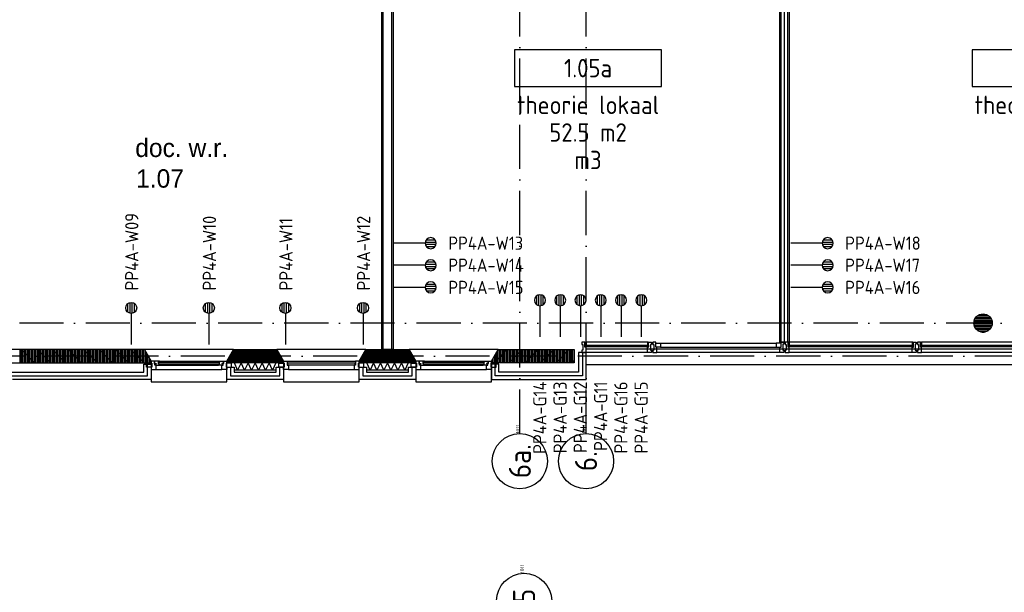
# Model space of a CAD drawing. Header units: millimetres. Extents: x 84333 to 240712, y -2244 to 84291.
# Tile 61 of 74: x 190715 to 204107, y 38363 to 46152. Entities that reach past the tile are written whole.
import ezdxf
from ezdxf.enums import TextEntityAlignment as Align

# ---------------------------------------------------------------- set-up
doc = ezdxf.new("R2010")
doc.units = ezdxf.units.MM
doc.header["$LTSCALE"] = 100
doc.linetypes.add('DASHDOT', pattern=[9, 6, -1.5, 0, -1.5])
doc.layers.get('0').update_dxf_attribs({"linetype": 'CONTINUOUS'})
for name, color, linetype in [('AFDELING', 4, 'CONTINUOUS'), ('AL$7----_STRAMIEN', 1, 'DASHDOT'), ('AL21----_BUITENWAND', 4, 'CONTINUOUS'), ('AL21K---_ISOLATIE', 1, 'CONTINUOUS'), ('AL22----_BINNENWAND', 7, 'CONTINUOUS'), ('AL28----_KONSTRUKTIE', 3, 'CONTINUOUS'), ('AL31----_BUITENKOZ', 7, 'CONTINUOUS'), ('ALN-----_BLOCKNAAM', 2, 'CONTINUOUS'), ('ALXA1---_RASTER50', 12, 'CONTINUOUS'), ('ALXA3---_VOLZWART', 14, 'CONTINUOUS'), ('ALXAA---_GEWBETON', 12, 'CONTINUOUS'), ('ALXAB---_PREFABBETON', 1, 'CONTINUOUS'), ('ALXOU---_GLAS', 7, 'CONTINUOUS'), ('BOUW', 8, 'CONTINUOUS'), ('EB6441--_ATTRIB', 2, 'CONTINUOUS'), ('EL6441--_DATACOM', 3, 'CONTINUOUS'), ('GEBOUWLABEL', 4, 'CONTINUOUS'), ('INHOUD', 7, 'CONTINUOUS'), ('OMSCHRIJVING', 7, 'CONTINUOUS'), ('OPPERVLAK', 7, 'CONTINUOUS'), ('VOLGNUMMER', 7, 'CONTINUOUS')]:
    doc.layers.add(name, color=color, linetype=linetype)
doc.styles.add('1_8', font='ISO', dxfattribs={"height": 1.8})
doc.styles.add('BURO-025', font='BUROFONT.shx', dxfattribs={"height": 250})
doc.styles.add('NORATT', font='iso.shx')
doc.styles.get("Standard").update_dxf_attribs({"font": 'iso.shx'})
doc.styles.add('TECHNIC', font='technic_.ttf')

# ---------------------------------------------------------------- blocks, each defined once
blk = doc.blocks.new('ES4X2')
for p, q in [((-0.15, 1.27), (-0.15, 2.73)), ((0.15, 1.27), (0.15, 2.73)), ((-0.45, 1.4), (-0.45, 2.6)), ((0.45, 1.4), (0.45, 2.6)), ((0, 1.25), (0, -3))]:
    blk.add_line(p, q)
blk.add_circle((0, 2), 0.75)
at = {"style": '1_8', "flags": 8}
for tag, p in [('NUMMER', (1.25, 3.5)), ('CODE', (-1.25, 3.5))]:
    blk.add_attdef(tag, text='', height=1.8, rotation=90, dxfattribs=at).set_placement(p, align=Align.MIDDLE_LEFT)
blk.add_attdef('M_CODE', text='', height=1.8, dxfattribs=at).set_placement((0, 0), align=Align.MIDDLE_CENTER)
blk = doc.blocks.new('1011')
at = {"layer": 'AL$7----_STRAMIEN', "color": 7, "linetype": 'Continuous'}
blk.add_circle((-750, 0), 750, dxfattribs=at)
at = {"layer": 'AL$7----_STRAMIEN', "color": 3, "linetype": 'Continuous'}
blk.add_attdef('STR-NAAM', text='', height=600, rotation=360, dxfattribs=at).set_placement((-750, 0), align=Align.MIDDLE)
at = {"layer": 'ALN-----_BLOCKNAAM', "linetype": 'Continuous'}
blk.add_text('1011', height=100, dxfattribs=at).set_placement((0, 0))
blk = doc.blocks.new('GEBOUWLABEL')
at = {"layer": 'VOLGNUMMER'}
blk.add_lwpolyline([(-4, -1), (4, -1), (4, 1), (-4, 1)], close=True, dxfattribs=at)
at = {"color": 0, "linetype": 'ByBlock', "flags": 1}
for tag, p in [('OPPERVLAKTESOORT', (0.5, 8)), ('TERREIN', (0.5, 6.5)), ('GEBOUW', (0.5, 5)), ('GEBRUIKSFUNCTIE', (0.5, 3.5)), ('BOUWLAAG', (0.5, 2)), ('HOOGTE', (0, -6.5)), ('RUIMTEFUNCTIE', (0, -8))]:
    blk.add_attdef(tag, text='', height=1, dxfattribs=at).set_placement(p, align=Align.MIDDLE_CENTER)
at = {"layer": 'INHOUD', "color": 0, "linetype": 'ByBlock'}
blk.add_attdef('INHOUD', text='', height=1, dxfattribs=at).set_placement((0, -5), align=Align.MIDDLE_CENTER)
at = {"layer": 'OMSCHRIJVING', "color": 0, "linetype": 'ByBlock'}
blk.add_attdef('OMSCHRIJVING', text='', height=1, dxfattribs=at).set_placement((0, -2), align=Align.MIDDLE_CENTER)
at = {"layer": 'OPPERVLAK', "color": 0, "linetype": 'ByBlock'}
blk.add_attdef('OPPERVLAK', text='', height=1, dxfattribs=at).set_placement((0, -3.5), align=Align.MIDDLE_CENTER)
at = {"layer": 'VOLGNUMMER', "color": 0, "linetype": 'ByBlock'}
blk.add_attdef('VOLGNUMMER', text='', height=1, dxfattribs=at).set_placement((0, 0), align=Align.MIDDLE_CENTER)
blk = doc.blocks.new('A$C13e6995e')
at = {"layer": 'AL$7----_STRAMIEN', "color": 1}
for p, q in [((151985, 44270), (8891, 44270)), ((152377, 43820), (9684, 43820))]:
    blk.add_line(p, q, dxfattribs=at)
for points in [[(113185, 42766), (113185, 55667)], [(114085, 42766), (114085, 55593)]]:
    blk.add_lwpolyline(points, dxfattribs=at)
at = {"layer": 'AL21----_BUITENWAND', "color": 8}
for p, q in [((113985, 43871), (113985, 43600)), ((114085, 43871), (113985, 43871)), ((114085, 43700), (114085, 43920)), ((114085, 43920), (146485, 43920)), ((114085, 43500), (114085, 43871)), ((108070, 43600), (108070, 43710)), ((108070, 43710), (108170, 43710)), ((108170, 43710), (108170, 43500)), ((109200, 43500), (109200, 43669)), ((109200, 43669), (109300, 43669)), ((109300, 43669), (109300, 43600)), ((109870, 43600), (109870, 43669)), ((109870, 43669), (109970, 43669)), ((109970, 43669), (109970, 43500)), ((111000, 43500), (111000, 43669)), ((111000, 43669), (111100, 43669)), ((111100, 43669), (111100, 43600)), ((111670, 43600), (111670, 43669)), ((111670, 43669), (111770, 43669)), ((111770, 43669), (111770, 43500)), ((112900, 43710), (112800, 43710)), ((112800, 43710), (112800, 43500)), ((112900, 43600), (112900, 43710)), ((146485, 43700), (114085, 43700)), ((106185, 43600), (108070, 43600)), ((109300, 43600), (109870, 43600)), ((111100, 43600), (111670, 43600)), ((113985, 43600), (112900, 43600)), ((108170, 43500), (106285, 43500)), ((109970, 43500), (109200, 43500)), ((111770, 43500), (111000, 43500)), ((112800, 43500), (114085, 43500))]:
    blk.add_line(p, q, dxfattribs=at)
at = {"layer": 'AL21K---_ISOLATIE', "color": 8, "linetype": 'Continuous'}
for p, q in [((109870, 43730), (109300, 43730)), ((109347, 43630), (109304, 43730)), ((109395, 43730), (109347, 43630)), ((109442, 43630), (109395, 43730)), ((109490, 43730), (109442, 43630)), ((109537, 43630), (109490, 43730)), ((109585, 43730), (109537, 43630)), ((109632, 43630), (109585, 43730)), ((109680, 43730), (109632, 43630)), ((109727, 43630), (109680, 43730)), ((109775, 43730), (109727, 43630)), ((109822, 43630), (109775, 43730)), ((109866, 43730), (109822, 43630)), ((111670, 43730), (111100, 43730)), ((111147, 43630), (111104, 43730)), ((111195, 43730), (111147, 43630)), ((111242, 43630), (111195, 43730)), ((111290, 43730), (111242, 43630)), ((111337, 43630), (111290, 43730)), ((111385, 43730), (111337, 43630)), ((111432, 43630), (111385, 43730)), ((111480, 43730), (111432, 43630)), ((111527, 43630), (111480, 43730)), ((111575, 43730), (111527, 43630)), ((111622, 43630), (111575, 43730)), ((111666, 43730), (111622, 43630)), ((109870, 43630), (109300, 43630)), ((111670, 43630), (111100, 43630))]:
    blk.add_line(p, q, dxfattribs=at)
at = {"layer": 'AL22----_BINNENWAND', "color": 8}
for p, q in [((111310, 43910), (111310, 54060)), ((111460, 53910), (111460, 43910)), ((111460, 43910), (111310, 43910))]:
    blk.add_line(p, q, dxfattribs=at)
at = {"layer": 'AL22----_BINNENWAND', "color": 8, "linetype": 'Continuous'}
for p, q in [((111325, 43910), (111325, 54045)), ((111445, 43910), (111445, 53925))]:
    blk.add_line(p, q, dxfattribs=at)
at = {"layer": 'AL22----_BINNENWAND', "color": 8}
blk.add_lwpolyline([(116722, 44010), (116722, 53927), (116847, 53927), (116847, 44010)], close=True, dxfattribs=at)
for points in [[(116737, 44010), (116737, 53927)], [(116785, 44010), (116785, 53927)], [(116832, 44010), (116832, 53927)]]:
    blk.add_lwpolyline(points, dxfattribs=at)
at = {"layer": 'AL28----_KONSTRUKTIE', "color": 8, "linetype": 'Continuous'}
for p, q in [((108078, 43910), (106075, 43910)), ((108170, 43750), (108078, 43910)), ((112800, 43750), (112892, 43910)), ((112892, 43910), (113925, 43910)), ((113925, 43910), (113925, 43730)), ((106075, 43730), (108170, 43730)), ((108170, 43730), (108170, 43750)), ((112800, 43730), (112800, 43750)), ((113925, 43730), (112800, 43730))]:
    blk.add_line(p, q, dxfattribs=at)
at = {"layer": 'AL28----_KONSTRUKTIE', "color": 8}
for p, q in [((109200, 43750), (109292, 43910)), ((109292, 43910), (109878, 43910)), ((109878, 43910), (109970, 43750)), ((111000, 43750), (111092, 43910)), ((111092, 43910), (111678, 43910)), ((111678, 43910), (111770, 43750)), ((109200, 43730), (109200, 43750)), ((109970, 43730), (109200, 43730)), ((109970, 43750), (109970, 43730)), ((111000, 43730), (111000, 43750)), ((111770, 43730), (111000, 43730)), ((111770, 43750), (111770, 43730))]:
    blk.add_line(p, q, dxfattribs=at)
blk.add_circle((119485, 44270), 125, dxfattribs=at)
at = {"layer": 'AL31----_BUITENKOZ', "color": 8, "linetype": 'Continuous'}
for p, q in [((114068, 44010), (114029, 44010)), ((114029, 44010), (114029, 44004)), ((114029, 44004), (114029, 43990)), ((114029, 43990), (114029, 43990)), ((114029, 43990), (114029, 43980)), ((114029, 43980), (114043, 43980)), ((114043, 43980), (114043, 43900)), ((114068, 43943), (114068, 44010)), ((114068, 43973), (114068, 44005)), ((114068, 44005), (114073, 44005)), ((114085, 43973), (114068, 43973)), ((114085, 43943), (114068, 43943)), ((114073, 44005), (114073, 44010)), ((114073, 44010), (114085, 44010)), ((114085, 44010), (114085, 43973)), ((114085, 43890), (114085, 43943)), ((114932, 44010), (114920, 44010)), ((114920, 44010), (114920, 43973)), ((114920, 43973), (114937, 43973)), ((114920, 43890), (114920, 43943)), ((114920, 43943), (114937, 43943)), ((114932, 44005), (114932, 44010)), ((114937, 44005), (114932, 44005)), ((114937, 44010), (114976, 44010)), ((114937, 43943), (114937, 44010)), ((114937, 43973), (114937, 44005)), ((114976, 43980), (114962, 43980)), ((114962, 43980), (114962, 43900)), ((114976, 44010), (114976, 44004)), ((114976, 44004), (114976, 43990)), ((114976, 43990), (114976, 43990)), ((114976, 43990), (114976, 43980)), ((115033, 44010), (114994, 44010)), ((114994, 44010), (114994, 44004)), ((114994, 44004), (114994, 43990)), ((114994, 43990), (114994, 43990)), ((114994, 43990), (114994, 43980)), ((114994, 43980), (115008, 43980)), ((115008, 43980), (115008, 43900)), ((115033, 43943), (115033, 44010)), ((115033, 43943), (115033, 43997)), ((115033, 43997), (115100, 43997)), ((115050, 43943), (115033, 43943)), ((115100, 43943), (115033, 43943)), ((115050, 43890), (115050, 43943)), ((115100, 43997), (115100, 43943)), ((116737, 43997), (116670, 43997)), ((116670, 43997), (116670, 43943)), ((116670, 43943), (116737, 43943)), ((116720, 43890), (116720, 43943)), ((116720, 43943), (116737, 43943)), ((116737, 44010), (116776, 44010)), ((116737, 43943), (116737, 44010)), ((116737, 43943), (116737, 43997)), ((116776, 43981), (116762, 43981)), ((116762, 43981), (116762, 43901)), ((116776, 44010), (116776, 44004)), ((116776, 44004), (116776, 43990)), ((116776, 43990), (116776, 43990)), ((116776, 43990), (116776, 43981)), ((116833, 44010), (116794, 44010)), ((116794, 44010), (116794, 44004)), ((116794, 44004), (116794, 43990)), ((116794, 43990), (116794, 43990)), ((116794, 43990), (116794, 43980)), ((116794, 43980), (116808, 43980)), ((116808, 43980), (116808, 43900)), ((116833, 43943), (116833, 44010)), ((116833, 43973), (116833, 44005)), ((116833, 44005), (116838, 44005)), ((116850, 43973), (116833, 43973)), ((116850, 43943), (116833, 43943)), ((116838, 44005), (116838, 44010)), ((116838, 44010), (116850, 44010)), ((116850, 44010), (116850, 43973)), ((116850, 43890), (116850, 43943)), ((118532, 44010), (118520, 44010)), ((118520, 44010), (118520, 43973)), ((118520, 43973), (118537, 43973)), ((118520, 43890), (118520, 43943)), ((118520, 43943), (118537, 43943)), ((118532, 44005), (118532, 44010)), ((118537, 44005), (118532, 44005)), ((118537, 44010), (118576, 44010)), ((118537, 43943), (118537, 44010)), ((118537, 43973), (118537, 44005)), ((118576, 43981), (118562, 43981)), ((118562, 43981), (118562, 43901)), ((118576, 44010), (118576, 44004)), ((118576, 44004), (118576, 43990)), ((118576, 43990), (118576, 43990)), ((118576, 43990), (118576, 43981)), ((118633, 44010), (118594, 44010)), ((118594, 44010), (118594, 44004)), ((118594, 44004), (118594, 43990)), ((118594, 43990), (118594, 43990)), ((118594, 43990), (118594, 43980)), ((118594, 43980), (118608, 43980)), ((118608, 43980), (118608, 43900)), ((118633, 43943), (118633, 44010)), ((118633, 43973), (118633, 44005)), ((118633, 44005), (118638, 44005)), ((118650, 43973), (118633, 43973)), ((118650, 43943), (118633, 43943)), ((118638, 44005), (118638, 44010)), ((118638, 44010), (118650, 44010)), ((118650, 44010), (118650, 43973)), ((118650, 43890), (118650, 43943)), ((114043, 43900), (114029, 43900)), ((114029, 43900), (114029, 43891)), ((114029, 43891), (114029, 43891)), ((114029, 43891), (114029, 43877)), ((114029, 43877), (114029, 43871)), ((114029, 43871), (114048, 43871)), ((114048, 43871), (114085, 43871)), ((114085, 43882), (114085, 43890)), ((114085, 43878), (114085, 43882)), ((114085, 43871), (114085, 43878)), ((114920, 43882), (114920, 43890)), ((114920, 43878), (114920, 43882)), ((114920, 43871), (114920, 43878)), ((114957, 43871), (114920, 43871)), ((114976, 43871), (114957, 43871)), ((114962, 43900), (114976, 43900)), ((114976, 43900), (114976, 43891)), ((114976, 43891), (114976, 43891)), ((114976, 43891), (114976, 43877)), ((114976, 43877), (114976, 43871)), ((115008, 43900), (114994, 43900)), ((114994, 43900), (114994, 43891)), ((114994, 43891), (114994, 43891)), ((114994, 43891), (114994, 43877)), ((114994, 43877), (114994, 43871)), ((114994, 43871), (115013, 43871)), ((115013, 43871), (115050, 43871)), ((115050, 43882), (115050, 43890)), ((115050, 43878), (115050, 43882)), ((115050, 43871), (115050, 43878)), ((116720, 43882), (116720, 43890)), ((116720, 43878), (116720, 43882)), ((116720, 43871), (116720, 43878)), ((116757, 43871), (116720, 43871)), ((116776, 43871), (116757, 43871)), ((116762, 43901), (116776, 43901)), ((116776, 43901), (116776, 43891)), ((116776, 43891), (116776, 43891)), ((116776, 43891), (116776, 43877)), ((116776, 43877), (116776, 43871)), ((116808, 43900), (116794, 43900)), ((116794, 43900), (116794, 43891)), ((116794, 43891), (116794, 43891)), ((116794, 43891), (116794, 43877)), ((116794, 43877), (116794, 43871)), ((116794, 43871), (116813, 43871)), ((116813, 43871), (116850, 43871)), ((116850, 43882), (116850, 43890)), ((116850, 43878), (116850, 43882)), ((116850, 43871), (116850, 43878)), ((118520, 43882), (118520, 43890)), ((118520, 43878), (118520, 43882)), ((118520, 43871), (118520, 43878)), ((118557, 43871), (118520, 43871)), ((118576, 43871), (118557, 43871)), ((118562, 43901), (118576, 43901)), ((118576, 43901), (118576, 43891)), ((118576, 43891), (118576, 43891)), ((118576, 43891), (118576, 43877)), ((118576, 43877), (118576, 43871)), ((118608, 43900), (118594, 43900)), ((118594, 43900), (118594, 43891)), ((118594, 43891), (118594, 43891)), ((118594, 43891), (118594, 43877)), ((118594, 43877), (118594, 43871)), ((118594, 43871), (118613, 43871)), ((118613, 43871), (118650, 43871)), ((118650, 43882), (118650, 43890)), ((118650, 43878), (118650, 43882)), ((118650, 43871), (118650, 43878)), ((108271, 43735), (108271, 43714)), ((109099, 43735), (108271, 43735)), ((108271, 43714), (109099, 43714)), ((109099, 43714), (109099, 43735)), ((109970, 43725), (109970, 43750)), ((109970, 43750), (110020, 43750)), ((109980, 43725), (109970, 43725)), ((109970, 43725), (109970, 43725)), ((109970, 43636), (109970, 43669)), ((109970, 43669), (109980, 43669)), ((109980, 43669), (109980, 43725)), ((110020, 43750), (110020, 43750)), ((110020, 43750), (110020, 43699)), ((110020, 43699), (110037, 43699)), ((110025, 43724), (110025, 43703)), ((110945, 43724), (110025, 43724)), ((110025, 43703), (110945, 43703)), ((110037, 43699), (110037, 43636)), ((110950, 43699), (110933, 43699)), ((110933, 43699), (110933, 43636)), ((110945, 43703), (110945, 43724)), ((110950, 43750), (110950, 43750)), ((110950, 43750), (110950, 43699)), ((111000, 43750), (110950, 43750)), ((110990, 43669), (110990, 43725)), ((110990, 43725), (111000, 43725)), ((111000, 43669), (110990, 43669)), ((111000, 43725), (111000, 43750)), ((111000, 43725), (111000, 43725)), ((111000, 43636), (111000, 43669)), ((111871, 43735), (111871, 43714)), ((112699, 43735), (111871, 43735)), ((111871, 43714), (112699, 43714)), ((112699, 43714), (112699, 43735)), ((110037, 43636), (109970, 43636)), ((110037, 43636), (110037, 43636)), ((110037, 43636), (110037, 43636)), ((110037, 43636), (110037, 43636)), ((110037, 43636), (110037, 43636)), ((110933, 43636), (110933, 43636)), ((110933, 43636), (110933, 43636)), ((110933, 43636), (110933, 43636)), ((110933, 43636), (110933, 43636)), ((110933, 43636), (111000, 43636))]:
    blk.add_line(p, q, dxfattribs=at)
at = {"layer": 'AL31----_BUITENKOZ', "color": 8}
for p, q in [((114920, 44010), (114085, 44010)), ((115100, 43997), (116670, 43997)), ((115100, 43943), (116670, 43943)), ((118520, 44010), (116850, 44010)), ((120320, 44010), (118650, 44010)), ((109292, 43910), (108078, 43910)), ((108078, 43910), (108170, 43750)), ((109200, 43750), (109292, 43910)), ((111092, 43910), (109878, 43910)), ((109878, 43910), (109970, 43750)), ((111000, 43750), (111092, 43910)), ((112892, 43910), (111678, 43910)), ((111678, 43910), (111770, 43750)), ((112800, 43750), (112892, 43910)), ((114920, 43871), (114085, 43871)), ((116720, 43871), (115050, 43871)), ((118520, 43871), (116850, 43871)), ((120320, 43871), (118650, 43871)), ((108109, 43669), (108109, 43725)), ((108109, 43725), (108180, 43725)), ((108180, 43669), (108109, 43669)), ((108170, 43750), (108170, 43470)), ((108170, 43750), (108170, 43725)), ((108214, 43750), (108170, 43750)), ((108170, 43725), (108180, 43725)), ((108180, 43669), (108170, 43669)), ((108170, 43669), (108170, 43636)), ((108180, 43725), (108180, 43669)), ((108180, 43725), (108180, 43669)), ((108214, 43714), (108214, 43750)), ((108220, 43714), (108214, 43714)), ((108224, 43749), (108217, 43749)), ((108217, 43749), (108217, 43719)), ((108217, 43719), (108240, 43719)), ((108220, 43699), (108220, 43714)), ((108237, 43699), (108220, 43699)), ((108227, 43753), (108224, 43749)), ((108269, 43753), (108227, 43753)), ((108240, 43714), (108232, 43714)), ((108232, 43714), (108232, 43699)), ((108232, 43699), (108237, 43699)), ((108237, 43636), (108237, 43699)), ((108237, 43699), (108284, 43699)), ((108240, 43719), (108240, 43714)), ((108269, 43753), (109101, 43753)), ((108269, 43712), (108269, 43753)), ((108269, 43751), (108269, 43737)), ((108286, 43751), (108269, 43751)), ((108269, 43737), (108286, 43737)), ((108286, 43712), (108269, 43712)), ((108284, 43699), (108286, 43712)), ((108284, 43699), (109086, 43699)), ((108286, 43737), (108286, 43751)), ((109084, 43737), (109084, 43751)), ((109084, 43751), (109101, 43751)), ((109101, 43737), (109084, 43737)), ((109086, 43699), (109084, 43712)), ((109084, 43712), (109101, 43712)), ((109133, 43699), (109086, 43699)), ((109101, 43712), (109101, 43753)), ((109101, 43753), (109143, 43753)), ((109101, 43751), (109101, 43737)), ((109153, 43719), (109130, 43719)), ((109130, 43719), (109130, 43714)), ((109130, 43714), (109138, 43714)), ((109133, 43636), (109133, 43699)), ((109133, 43699), (109150, 43699)), ((109138, 43699), (109133, 43699)), ((109138, 43714), (109138, 43699)), ((109143, 43753), (109146, 43749)), ((109146, 43749), (109153, 43749)), ((109150, 43699), (109150, 43714)), ((109150, 43714), (109156, 43714)), ((109153, 43749), (109153, 43719)), ((109156, 43714), (109156, 43750)), ((109156, 43750), (109200, 43750)), ((109190, 43725), (109190, 43669)), ((109261, 43725), (109190, 43725)), ((109200, 43725), (109190, 43725)), ((109190, 43725), (109190, 43669)), ((109190, 43669), (109261, 43669)), ((109190, 43669), (109200, 43669)), ((109200, 43470), (109200, 43750)), ((109200, 43750), (109200, 43725)), ((109200, 43669), (109200, 43636)), ((109261, 43669), (109261, 43725)), ((109909, 43669), (109909, 43725)), ((109909, 43725), (109980, 43725)), ((109980, 43669), (109909, 43669)), ((109970, 43750), (109970, 43470)), ((109980, 43725), (109980, 43669)), ((110020, 43750), (110950, 43750)), ((110990, 43725), (110990, 43669)), ((111061, 43725), (110990, 43725)), ((110990, 43669), (111061, 43669)), ((111000, 43470), (111000, 43750)), ((111061, 43669), (111061, 43725)), ((111709, 43669), (111709, 43725)), ((111709, 43725), (111780, 43725)), ((111780, 43669), (111709, 43669)), ((111770, 43750), (111770, 43470)), ((111770, 43750), (111770, 43725)), ((111814, 43750), (111770, 43750)), ((111770, 43725), (111780, 43725)), ((111780, 43669), (111770, 43669)), ((111770, 43669), (111770, 43636)), ((111780, 43725), (111780, 43669)), ((111780, 43725), (111780, 43669)), ((111814, 43714), (111814, 43750)), ((111820, 43714), (111814, 43714)), ((111824, 43749), (111817, 43749)), ((111817, 43749), (111817, 43719)), ((111817, 43719), (111840, 43719)), ((111820, 43699), (111820, 43714)), ((111837, 43699), (111820, 43699)), ((111827, 43753), (111824, 43749)), ((111869, 43753), (111827, 43753)), ((111840, 43714), (111832, 43714)), ((111832, 43714), (111832, 43699)), ((111832, 43699), (111837, 43699)), ((111837, 43636), (111837, 43699)), ((111837, 43699), (111884, 43699)), ((111840, 43719), (111840, 43714)), ((111869, 43712), (111869, 43753)), ((111869, 43753), (112701, 43753)), ((111869, 43751), (111869, 43737)), ((111886, 43751), (111869, 43751)), ((111869, 43737), (111886, 43737)), ((111886, 43712), (111869, 43712)), ((111884, 43699), (111886, 43712)), ((111884, 43699), (112686, 43699)), ((111886, 43737), (111886, 43751)), ((112684, 43737), (112684, 43751)), ((112684, 43751), (112701, 43751)), ((112701, 43737), (112684, 43737)), ((112686, 43699), (112684, 43712)), ((112684, 43712), (112701, 43712)), ((112733, 43699), (112686, 43699)), ((112701, 43712), (112701, 43753)), ((112701, 43753), (112743, 43753)), ((112701, 43751), (112701, 43737)), ((112753, 43719), (112730, 43719)), ((112730, 43719), (112730, 43714)), ((112730, 43714), (112738, 43714)), ((112733, 43636), (112733, 43699)), ((112733, 43699), (112750, 43699)), ((112738, 43699), (112733, 43699)), ((112738, 43714), (112738, 43699)), ((112743, 43753), (112746, 43749)), ((112746, 43749), (112753, 43749)), ((112750, 43699), (112750, 43714)), ((112750, 43714), (112756, 43714)), ((112753, 43749), (112753, 43719)), ((112756, 43714), (112756, 43750)), ((112756, 43750), (112800, 43750)), ((112790, 43725), (112790, 43669)), ((112861, 43725), (112790, 43725)), ((112800, 43725), (112790, 43725)), ((112790, 43725), (112790, 43669)), ((112790, 43669), (112861, 43669)), ((112790, 43669), (112800, 43669)), ((112800, 43470), (112800, 43750)), ((112800, 43750), (112800, 43725)), ((112800, 43669), (112800, 43636)), ((112861, 43669), (112861, 43725)), ((108170, 43636), (108237, 43636)), ((108237, 43636), (109133, 43636)), ((109200, 43636), (109133, 43636)), ((110037, 43636), (110933, 43636)), ((111770, 43636), (111837, 43636)), ((111837, 43636), (112733, 43636)), ((112800, 43636), (112733, 43636)), ((108170, 43470), (109200, 43470)), ((109970, 43470), (111000, 43470)), ((111770, 43470), (112800, 43470))]:
    blk.add_line(p, q, dxfattribs=at)
at = {"layer": 'ALXA1---_RASTER50', "color": 8}
for p, q in [((106387, 43730), (106387, 43910)), ((106407, 43730), (106407, 43910)), ((106427, 43730), (106427, 43910)), ((106447, 43730), (106447, 43910)), ((106467, 43730), (106467, 43910)), ((106487, 43730), (106487, 43910)), ((106507, 43730), (106507, 43910)), ((106527, 43730), (106527, 43910)), ((106547, 43730), (106547, 43910)), ((106567, 43730), (106567, 43910)), ((106587, 43730), (106587, 43910)), ((106607, 43730), (106607, 43910)), ((106627, 43730), (106627, 43910)), ((106647, 43730), (106647, 43910)), ((106667, 43730), (106667, 43910)), ((106687, 43730), (106687, 43910)), ((106707, 43730), (106707, 43910)), ((106727, 43730), (106727, 43910)), ((106747, 43730), (106747, 43910)), ((106767, 43730), (106767, 43910)), ((106787, 43730), (106787, 43910)), ((106807, 43730), (106807, 43910)), ((106827, 43730), (106827, 43910)), ((106847, 43730), (106847, 43910)), ((106867, 43730), (106867, 43910)), ((106887, 43730), (106887, 43910)), ((106907, 43730), (106907, 43910)), ((106927, 43730), (106927, 43910)), ((106947, 43730), (106947, 43910)), ((106967, 43730), (106967, 43910)), ((106987, 43730), (106987, 43910)), ((107007, 43730), (107007, 43910)), ((107027, 43730), (107027, 43910)), ((107047, 43730), (107047, 43910)), ((107067, 43730), (107067, 43910)), ((107087, 43730), (107087, 43910)), ((107107, 43730), (107107, 43910)), ((107127, 43730), (107127, 43910)), ((107147, 43730), (107147, 43910)), ((107167, 43730), (107167, 43910)), ((107187, 43730), (107187, 43910)), ((107207, 43730), (107207, 43910)), ((107227, 43730), (107227, 43910)), ((107247, 43730), (107247, 43910)), ((107267, 43730), (107267, 43910)), ((107287, 43730), (107287, 43910)), ((107307, 43730), (107307, 43910)), ((107327, 43730), (107327, 43910)), ((107347, 43730), (107347, 43910)), ((107367, 43730), (107367, 43910)), ((107387, 43730), (107387, 43910)), ((107407, 43730), (107407, 43910)), ((107427, 43730), (107427, 43910)), ((107447, 43730), (107447, 43910)), ((107467, 43730), (107467, 43910)), ((107487, 43730), (107487, 43910)), ((107507, 43730), (107507, 43910)), ((107527, 43730), (107527, 43910)), ((107547, 43730), (107547, 43910)), ((107567, 43730), (107567, 43910)), ((107587, 43730), (107587, 43910)), ((107607, 43730), (107607, 43910)), ((107627, 43730), (107627, 43910)), ((107647, 43730), (107647, 43910)), ((107667, 43730), (107667, 43910)), ((107687, 43730), (107687, 43910)), ((107707, 43730), (107707, 43910)), ((107727, 43730), (107727, 43910)), ((107747, 43730), (107747, 43910)), ((107767, 43730), (107767, 43910)), ((107787, 43730), (107787, 43910)), ((107807, 43730), (107807, 43910)), ((107827, 43730), (107827, 43910)), ((107847, 43730), (107847, 43910)), ((107867, 43730), (107867, 43910)), ((107887, 43730), (107887, 43910)), ((107907, 43730), (107907, 43910)), ((107927, 43730), (107927, 43910)), ((107947, 43730), (107947, 43910)), ((107967, 43730), (107967, 43910)), ((107987, 43730), (107987, 43910)), ((108007, 43730), (108007, 43910)), ((108027, 43730), (108027, 43910)), ((108047, 43730), (108047, 43910)), ((108067, 43730), (108067, 43910)), ((108087, 43730), (108087, 43894)), ((108107, 43730), (108107, 43859)), ((108127, 43730), (108127, 43824)), ((109228, 43730), (109228, 43798)), ((109238, 43730), (109238, 43815)), ((109248, 43730), (109248, 43833)), ((109258, 43730), (109258, 43850)), ((109268, 43730), (109268, 43867)), ((109278, 43730), (109278, 43884)), ((109288, 43730), (109288, 43902)), ((109298, 43730), (109298, 43910)), ((109308, 43730), (109308, 43910)), ((109318, 43730), (109318, 43910)), ((109328, 43730), (109328, 43910)), ((109338, 43730), (109338, 43910)), ((109348, 43730), (109348, 43910)), ((109358, 43730), (109358, 43910)), ((109368, 43730), (109368, 43910)), ((109378, 43730), (109378, 43910)), ((109388, 43730), (109388, 43910)), ((109398, 43730), (109398, 43910)), ((109408, 43730), (109408, 43910)), ((109418, 43730), (109418, 43910)), ((109428, 43730), (109428, 43910)), ((109438, 43730), (109438, 43910)), ((109448, 43730), (109448, 43910)), ((109458, 43730), (109458, 43910)), ((109468, 43730), (109468, 43910)), ((109478, 43730), (109478, 43910)), ((109488, 43730), (109488, 43910)), ((109498, 43730), (109498, 43910)), ((109508, 43730), (109508, 43910)), ((109518, 43730), (109518, 43910)), ((109528, 43730), (109528, 43910)), ((109538, 43730), (109538, 43910)), ((109548, 43730), (109548, 43910)), ((109558, 43730), (109558, 43910)), ((109568, 43730), (109568, 43910)), ((109578, 43730), (109578, 43910)), ((109588, 43730), (109588, 43910)), ((109598, 43730), (109598, 43910)), ((109608, 43730), (109608, 43910)), ((109618, 43730), (109618, 43910)), ((109628, 43730), (109628, 43910)), ((109638, 43730), (109638, 43910)), ((109648, 43730), (109648, 43910)), ((109658, 43730), (109658, 43910)), ((109668, 43730), (109668, 43910)), ((109678, 43730), (109678, 43910)), ((109688, 43730), (109688, 43910)), ((109698, 43730), (109698, 43910)), ((109708, 43730), (109708, 43910)), ((109718, 43730), (109718, 43910)), ((109728, 43730), (109728, 43910)), ((109738, 43730), (109738, 43910)), ((109748, 43730), (109748, 43910)), ((109758, 43730), (109758, 43910)), ((109768, 43730), (109768, 43910)), ((109778, 43730), (109778, 43910)), ((109788, 43730), (109788, 43910)), ((109798, 43730), (109798, 43910)), ((109808, 43730), (109808, 43910)), ((109818, 43730), (109818, 43910)), ((109828, 43730), (109828, 43910)), ((109838, 43730), (109838, 43910)), ((109848, 43730), (109848, 43910)), ((109858, 43730), (109858, 43910)), ((109868, 43730), (109868, 43910)), ((109878, 43730), (109878, 43910)), ((109888, 43730), (109888, 43893)), ((109898, 43730), (109898, 43875)), ((109908, 43730), (109908, 43858)), ((109918, 43730), (109918, 43841)), ((109928, 43730), (109928, 43823)), ((109938, 43730), (109938, 43806)), ((111028, 43730), (111028, 43798)), ((111038, 43730), (111038, 43815)), ((111048, 43730), (111048, 43833)), ((111058, 43730), (111058, 43850)), ((111068, 43730), (111068, 43867)), ((111078, 43730), (111078, 43884)), ((111088, 43730), (111088, 43902)), ((111098, 43730), (111098, 43910)), ((111108, 43730), (111108, 43910)), ((111118, 43730), (111118, 43910)), ((111128, 43730), (111128, 43910)), ((111138, 43730), (111138, 43910)), ((111148, 43730), (111148, 43910)), ((111158, 43730), (111158, 43910)), ((111168, 43730), (111168, 43910)), ((111178, 43730), (111178, 43910)), ((111188, 43730), (111188, 43910)), ((111198, 43730), (111198, 43910)), ((111208, 43730), (111208, 43910)), ((111218, 43730), (111218, 43910)), ((111228, 43730), (111228, 43910)), ((111238, 43730), (111238, 43910)), ((111248, 43730), (111248, 43910)), ((111258, 43730), (111258, 43910)), ((111268, 43730), (111268, 43910)), ((111278, 43730), (111278, 43910)), ((111288, 43730), (111288, 43910)), ((111298, 43730), (111298, 43910)), ((111308, 43730), (111308, 43910)), ((111318, 43730), (111318, 43910)), ((111328, 43730), (111328, 43910)), ((111338, 43730), (111338, 43910)), ((111348, 43730), (111348, 43910)), ((111358, 43730), (111358, 43910)), ((111368, 43730), (111368, 43910)), ((111378, 43730), (111378, 43910)), ((111388, 43730), (111388, 43910)), ((111398, 43730), (111398, 43910)), ((111408, 43730), (111408, 43910)), ((111418, 43730), (111418, 43910)), ((111428, 43730), (111428, 43910)), ((111438, 43730), (111438, 43910)), ((111448, 43730), (111448, 43910)), ((111458, 43730), (111458, 43910)), ((111468, 43730), (111468, 43910)), ((111478, 43730), (111478, 43910)), ((111488, 43730), (111488, 43910)), ((111498, 43730), (111498, 43910)), ((111508, 43730), (111508, 43910)), ((111518, 43730), (111518, 43910)), ((111528, 43730), (111528, 43910)), ((111538, 43730), (111538, 43910)), ((111548, 43730), (111548, 43910)), ((111558, 43730), (111558, 43910)), ((111568, 43730), (111568, 43910)), ((111578, 43730), (111578, 43910)), ((111588, 43730), (111588, 43910)), ((111598, 43730), (111598, 43910)), ((111608, 43730), (111608, 43910)), ((111618, 43730), (111618, 43910)), ((111628, 43730), (111628, 43910)), ((111638, 43730), (111638, 43910)), ((111648, 43730), (111648, 43910)), ((111658, 43730), (111658, 43910)), ((111668, 43730), (111668, 43910)), ((111678, 43730), (111678, 43910)), ((111688, 43730), (111688, 43893)), ((111698, 43730), (111698, 43875)), ((111708, 43730), (111708, 43858)), ((111718, 43730), (111718, 43841)), ((111728, 43730), (111728, 43823)), ((111738, 43730), (111738, 43806)), ((112843, 43730), (112843, 43824)), ((112863, 43730), (112863, 43859)), ((112883, 43730), (112883, 43894)), ((112903, 43730), (112903, 43910)), ((112923, 43730), (112923, 43910)), ((112943, 43730), (112943, 43910)), ((112963, 43730), (112963, 43910)), ((112983, 43730), (112983, 43910)), ((113003, 43730), (113003, 43910)), ((113023, 43730), (113023, 43910)), ((113043, 43730), (113043, 43910)), ((113063, 43730), (113063, 43910)), ((113083, 43730), (113083, 43910)), ((113103, 43730), (113103, 43910)), ((113123, 43730), (113123, 43910)), ((113143, 43730), (113143, 43910)), ((113163, 43730), (113163, 43910)), ((113183, 43730), (113183, 43910)), ((113203, 43730), (113203, 43910)), ((113223, 43730), (113223, 43910)), ((113243, 43730), (113243, 43910)), ((113263, 43730), (113263, 43910)), ((113283, 43730), (113283, 43910)), ((113303, 43730), (113303, 43910)), ((113323, 43730), (113323, 43910)), ((113343, 43730), (113343, 43910)), ((113363, 43730), (113363, 43910)), ((113383, 43730), (113383, 43910)), ((113403, 43730), (113403, 43910)), ((113423, 43730), (113423, 43910)), ((113443, 43730), (113443, 43910)), ((113463, 43730), (113463, 43910)), ((113483, 43730), (113483, 43910)), ((113503, 43730), (113503, 43910)), ((113523, 43730), (113523, 43910)), ((113543, 43730), (113543, 43910)), ((113563, 43730), (113563, 43910)), ((113583, 43730), (113583, 43910)), ((113603, 43730), (113603, 43910)), ((113623, 43730), (113623, 43910)), ((113643, 43730), (113643, 43910)), ((113663, 43730), (113663, 43910)), ((113683, 43730), (113683, 43910)), ((113703, 43730), (113703, 43910)), ((113723, 43730), (113723, 43910)), ((113743, 43730), (113743, 43910)), ((113763, 43730), (113763, 43910)), ((113783, 43730), (113783, 43910)), ((113803, 43730), (113803, 43910)), ((113823, 43730), (113823, 43910)), ((113843, 43730), (113843, 43910)), ((113863, 43730), (113863, 43910)), ((113883, 43730), (113883, 43910)), ((113903, 43730), (113903, 43910)), ((113923, 43730), (113923, 43910)), ((108147, 43730), (108147, 43790)), ((108167, 43730), (108167, 43755)), ((109208, 43730), (109208, 43763)), ((109218, 43730), (109218, 43781)), ((109948, 43730), (109948, 43789)), ((109958, 43730), (109958, 43771)), ((109968, 43730), (109968, 43754)), ((111008, 43730), (111008, 43763)), ((111018, 43730), (111018, 43781)), ((111748, 43730), (111748, 43789)), ((111758, 43730), (111758, 43771)), ((111768, 43730), (111768, 43754)), ((112803, 43730), (112803, 43755)), ((112823, 43730), (112823, 43790))]:
    blk.add_line(p, q, dxfattribs=at)
at = {"layer": 'ALXA3---_VOLZWART', "color": 8}
for p, q in [((114035, 43871), (114035, 43550)), ((108120, 43550), (108120, 43710)), ((109250, 43669), (109250, 43550)), ((109920, 43550), (109920, 43669)), ((111050, 43669), (111050, 43550)), ((111720, 43550), (111720, 43669)), ((112850, 43550), (112850, 43710)), ((106235, 43550), (108120, 43550)), ((109250, 43550), (109920, 43550)), ((111050, 43550), (111720, 43550)), ((114035, 43550), (112850, 43550))]:
    blk.add_line(p, q, dxfattribs=at)
at = {"layer": 'ALXAA---_GEWBETON', "color": 8}
for p, q in [((119385, 44346), (119584, 44346)), ((119405, 44366), (119565, 44366)), ((119438, 44386), (119532, 44386)), ((119360, 44266), (119610, 44266)), ((119361, 44286), (119609, 44286)), ((119362, 44246), (119608, 44246)), ((119365, 44306), (119605, 44306)), ((119368, 44226), (119602, 44226)), ((119373, 44326), (119597, 44326)), ((119378, 44206), (119592, 44206)), ((119393, 44186), (119577, 44186)), ((119416, 44166), (119554, 44166)), ((119472, 44146), (119498, 44146))]:
    blk.add_line(p, q, dxfattribs=at)
at = {"layer": 'ALXAB---_PREFABBETON', "color": 8}
for p, q in [((106588, 43730), (106408, 43910)), ((106800, 43730), (106620, 43910)), ((107012, 43730), (106832, 43910)), ((107224, 43730), (107044, 43910)), ((107436, 43730), (107256, 43910)), ((107648, 43730), (107468, 43910)), ((107861, 43730), (107681, 43910)), ((108073, 43730), (107893, 43910)), ((109421, 43730), (109274, 43878)), ((109633, 43730), (109453, 43910)), ((109845, 43730), (109665, 43910)), ((111221, 43730), (111074, 43878)), ((111433, 43730), (111253, 43910)), ((111645, 43730), (111465, 43910)), ((112829, 43730), (113009, 43910)), ((113041, 43730), (113221, 43910)), ((113253, 43730), (113433, 43910)), ((113465, 43730), (113645, 43910)), ((113677, 43730), (113857, 43910)), ((109209, 43730), (109200, 43739)), ((111009, 43730), (111000, 43739)), ((113889, 43730), (113925, 43766))]:
    blk.add_line(p, q, dxfattribs=at)
at = {"layer": 'ALXOU---_GLAS', "color": 8}
for p, q in [((114070, 43945), (114070, 43971)), ((114070, 43971), (114935, 43971)), ((114935, 43945), (114070, 43945)), ((114935, 43971), (114935, 43945)), ((116835, 43945), (116835, 43971)), ((116835, 43971), (118535, 43971)), ((118535, 43945), (116835, 43945)), ((118535, 43971), (118535, 43945)), ((118635, 43945), (118635, 43971)), ((118635, 43971), (120335, 43971)), ((120335, 43945), (118635, 43945))]:
    blk.add_line(p, q, dxfattribs=at)
at = {"layer": 'AL$7----_STRAMIEN', "xscale": 0.5, "yscale": 0.5, "zscale": 0.5, "rotation": 90.00000000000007}
for p, values in [((113185, 42766), {'STR-NAAM': '6a.'}), ((114085, 42766), {'STR-NAAM': '6.'}), ((113243, 40866), {'STR-NAAM': '15'})]:
    blk.add_blockref('1011', p, dxfattribs=at).add_auto_attribs(values)
at = {"layer": 'GEBOUWLABEL', "color": 8, "xscale": 250, "yscale": 250, "zscale": 250}
for p, values in [((114113, 47737), {'VOLGNUMMER': '1.05a', 'OMSCHRIJVING': 'theorie lokaal', 'OPPERVLAK': '52.5 m2', 'INHOUD': 'm3'}), ((120337, 47737), {'VOLGNUMMER': '1.05', 'OMSCHRIJVING': 'theorie lokaal', 'OPPERVLAK': '70 m2', 'INHOUD': ' m3'})]:
    blk.add_blockref('GEBOUWLABEL', p, dxfattribs=at).add_auto_attribs(values)
at = {"layer": 'AFDELING', "color": 8, "style": 'TECHNIC'}
for p in [(92219, 54468), (58038, 41625), (88108, 41444)]:
    blk.add_attdef('VIDE', text='', height=500, dxfattribs=at).set_placement(p, align=Align.CENTER)
blk.add_attdef('VIDE', text='', height=500, rotation=90, dxfattribs=at).set_placement((75129, 25766), align=Align.CENTER)
at = {"layer": 'BOUW', "style": 'BURO-025'}
for s, p in [('doc. w.r.', (107954, 46528)), ('1.07', (107966, 46111))]:
    blk.add_text(s, height=250, dxfattribs=at).set_placement(p)

msp = doc.modelspace()

# ---------------------------------------------------------------- block references
at = {"layer": 'EL6441--_DATACOM'}
msp.add_blockref('A$C13e6995e', (84333, -2244), dxfattribs=at)
ref = msp.add_blockref('ES4X2', (192232, 42032), dxfattribs=dict(at, xscale=100, yscale=100, zscale=100))
ref.add_attrib('CODE', 'PP4A-W09', dxfattribs={"layer": 'EB6441--_ATTRIB', "color": 1, "height": 180, "rotation": 90.0002, "style": '1_8', "flags": 8}).set_placement((192240, 42469), align=Align.MIDDLE_LEFT)
ref = msp.add_blockref('ES4X2', (193288, 42032), dxfattribs=dict(at, xscale=100, yscale=100, zscale=100))
ref.add_attrib('CODE', 'PP4A-W10', dxfattribs={"layer": 'EB6441--_ATTRIB', "color": 1, "height": 180, "rotation": 90.0002, "style": '1_8', "flags": 8}).set_placement((193296, 42469), align=Align.MIDDLE_LEFT)
ref = msp.add_blockref('ES4X2', (194329, 42032), dxfattribs=dict(at, xscale=100, yscale=100, zscale=100))
ref.add_attrib('CODE', 'PP4A-W11', dxfattribs={"layer": 'EB6441--_ATTRIB', "color": 1, "height": 180, "rotation": 90.0002, "style": '1_8', "flags": 8}).set_placement((194337, 42469), align=Align.MIDDLE_LEFT)
ref = msp.add_blockref('ES4X2', (195385, 42032), dxfattribs=dict(at, xscale=100, yscale=100, zscale=100))
ref.add_attrib('CODE', 'PP4A-W12', dxfattribs={"layer": 'EB6441--_ATTRIB', "color": 1, "height": 180, "rotation": 90.0002, "style": '1_8', "flags": 8}).set_placement((195393, 42469), align=Align.MIDDLE_LEFT)
ref = msp.add_blockref('ES4X2', (196106, 43112), dxfattribs=dict(at, xscale=-99.99999999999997, yscale=100, zscale=100, rotation=270.0002073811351))
ref.add_attrib('CODE', 'PP4A-W13', dxfattribs={"layer": 'EB6441--_ATTRIB', "color": 1, "height": 180, "style": '1_8', "flags": 8}).set_placement((196545, 43112), align=Align.MIDDLE_LEFT)
ref = msp.add_blockref('ES4X2', (201504, 43112), dxfattribs=dict(at, xscale=-99.99999999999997, yscale=100, zscale=100, rotation=270.0002073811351))
ref.add_attrib('CODE', 'PP4A-W18', dxfattribs={"layer": 'EB6441--_ATTRIB', "color": 1, "height": 180, "style": '1_8', "flags": 8}).set_placement((201943, 43112), align=Align.MIDDLE_LEFT)
ref = msp.add_blockref('ES4X2', (196106, 42812), dxfattribs=dict(at, xscale=-99.99999999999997, yscale=100, zscale=100, rotation=270.0002073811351))
ref.add_attrib('CODE', 'PP4A-W14', dxfattribs={"layer": 'EB6441--_ATTRIB', "color": 1, "height": 180, "style": '1_8', "flags": 8}).set_placement((196545, 42812), align=Align.MIDDLE_LEFT)
ref = msp.add_blockref('ES4X2', (201504, 42812), dxfattribs=dict(at, xscale=-99.99999999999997, yscale=100, zscale=100, rotation=270.0002073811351))
ref.add_attrib('CODE', 'PP4A-W17', dxfattribs={"layer": 'EB6441--_ATTRIB', "color": 1, "height": 180, "style": '1_8', "flags": 8}).set_placement((201943, 42812), align=Align.MIDDLE_LEFT)
ref = msp.add_blockref('ES4X2', (196106, 42511), dxfattribs=dict(at, xscale=-99.99999999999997, yscale=100, zscale=100, rotation=270.0002073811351))
ref.add_attrib('CODE', 'PP4A-W15', dxfattribs={"layer": 'EB6441--_ATTRIB', "color": 1, "height": 180, "style": '1_8', "flags": 8}).set_placement((196545, 42510), align=Align.MIDDLE_LEFT)
ref = msp.add_blockref('ES4X2', (201504, 42511), dxfattribs=dict(at, xscale=-99.99999999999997, yscale=100, zscale=100, rotation=270.0002073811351))
ref.add_attrib('CODE', 'PP4A-W16', dxfattribs={"layer": 'EB6441--_ATTRIB', "color": 1, "height": 180, "style": '1_8', "flags": 8}).set_placement((201943, 42510), align=Align.MIDDLE_LEFT)
ref = msp.add_blockref('ES4X2', (197792, 42136), dxfattribs=dict(at, xscale=-99.99999999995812, yscale=100, zscale=100, rotation=0.0006221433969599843))
ref.add_attrib('NUMMER', 'PP4A-G14', dxfattribs={"layer": 'EB6441--_ATTRIB', "color": 1, "height": 180, "rotation": 90.0006, "style": 'NORATT', "flags": 8}).set_placement((197790, 41230), align=Align.MIDDLE_RIGHT)
ref = msp.add_blockref('ES4X2', (198067, 42136), dxfattribs=dict(at, xscale=-99.99999999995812, yscale=100, zscale=100, rotation=0.0006221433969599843))
ref.add_attrib('NUMMER', 'PP4A-G13', dxfattribs={"layer": 'EB6441--_ATTRIB', "color": 1, "height": 180, "rotation": 90.0006, "style": 'NORATT', "flags": 8}).set_placement((198066, 41230), align=Align.MIDDLE_RIGHT)
ref = msp.add_blockref('ES4X2', (198343, 42136), dxfattribs=dict(at, xscale=-99.99999999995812, yscale=100, zscale=100, rotation=0.0006221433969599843))
ref.add_attrib('NUMMER', 'PP4A-G12', dxfattribs={"layer": 'EB6441--_ATTRIB', "color": 1, "height": 180, "rotation": 90.0006, "style": 'NORATT', "flags": 8}).set_placement((198341, 41230), align=Align.MIDDLE_RIGHT)
ref = msp.add_blockref('ES4X2', (198619, 42136), dxfattribs=dict(at, xscale=-99.99999999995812, yscale=100, zscale=100, rotation=0.0006221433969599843))
ref.add_attrib('NUMMER', 'PP4A-G11', dxfattribs={"layer": 'EB6441--_ATTRIB', "color": 1, "height": 180, "rotation": 90.0006, "style": 'NORATT', "flags": 8}).set_placement((198617, 41230), align=Align.MIDDLE_RIGHT)
ref = msp.add_blockref('ES4X2', (198894, 42136), dxfattribs=dict(at, xscale=-99.99999999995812, yscale=100, zscale=100, rotation=0.0006221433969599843))
ref.add_attrib('NUMMER', 'PP4A-G16', dxfattribs={"layer": 'EB6441--_ATTRIB', "color": 1, "height": 180, "rotation": 90.0006, "style": 'NORATT', "flags": 8}).set_placement((198892, 41230), align=Align.MIDDLE_RIGHT)
ref = msp.add_blockref('ES4X2', (199170, 42136), dxfattribs=dict(at, xscale=-99.99999999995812, yscale=100, zscale=100, rotation=0.0006221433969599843))
ref.add_attrib('NUMMER', 'PP4A-G15', dxfattribs={"layer": 'EB6441--_ATTRIB', "color": 1, "height": 180, "rotation": 90.0006, "style": 'NORATT', "flags": 8}).set_placement((199168, 41230), align=Align.MIDDLE_RIGHT)

doc.saveas('drawing.dxf')
